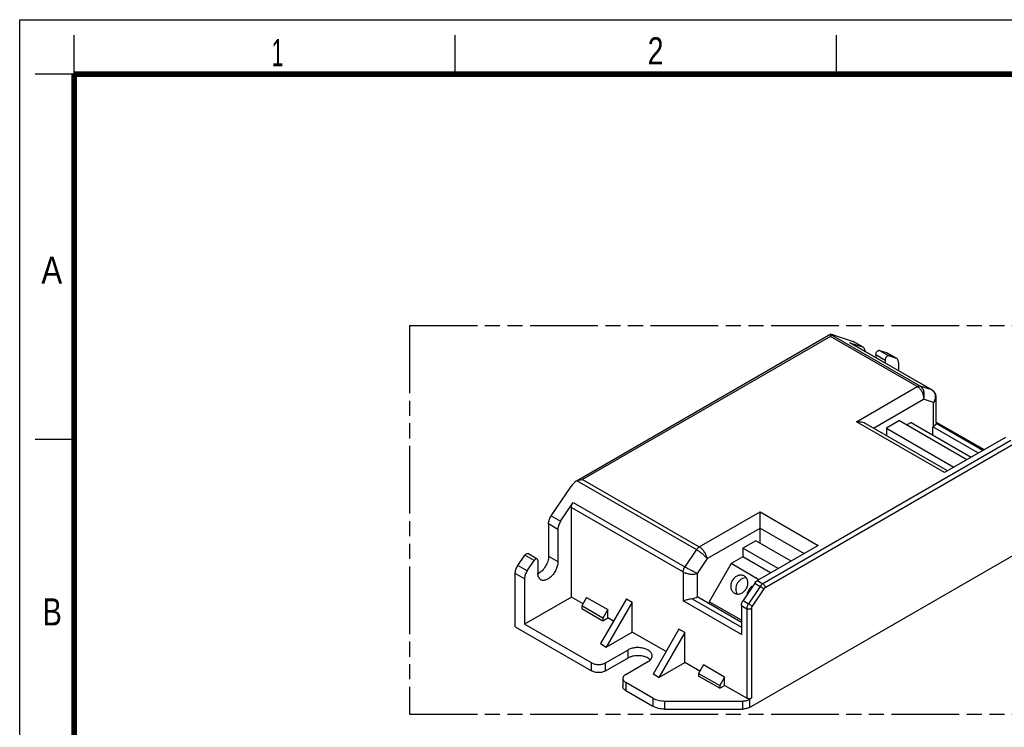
# Model space of a CAD drawing. Header units: millimetres. Extents: x 0 to 210, y 0 to 297.
# Tile 3 of 4: x 0 to 127, y 206 to 297. Entities that reach past the tile are written whole.
import ezdxf

# ---------------------------------------------------------------- set-up
doc = ezdxf.new("R2010")
doc.units = ezdxf.units.MM
doc.header["$LTSCALE"] = 19.36
doc.linetypes.add('PHANTOM', pattern=[0.8, 0.45, -0.05, 0.1, -0.05, 0.1, -0.05])
doc.layers.get('0').update_dxf_attribs({"linetype": 'CONTINUOUS'})
doc.layers.add('DEFAULT_3', color=7, linetype='PHANTOM')
doc.layers.add('Z_AXIS', color=7, linetype='CONTINUOUS')
doc.styles.add('TEXTSTYLE_2', font='txt', dxfattribs={"width": 0.75})

msp = doc.modelspace()

# ---------------------------------------------------------------- linework, layer by layer
at = {"color": 2, "linetype": 'Continuous'}
for p, q in [((0, 0), (0, 297)), ((0, 297), (210, 297)), ((7, 290), (7, 295)), ((56, 290), (56, 295)), ((105, 290), (105, 295)), ((7, 290), (2, 290)), ((7, 243), (2, 243))]:
    msp.add_line(p, q, dxfattribs=at)
at = {"color": 7, "linetype": 'Continuous'}
for p, q in [((104.2636, 256.5403), (71.6625, 237.7181)), ((104.2586, 256.5373), (104.252, 256.5272)), ((104.252, 256.5272), (104.252, 256.3863)), ((104.252, 256.3863), (104.252, 256.2605)), ((104.6031, 256.4632), (107.142, 255.6171)), ((106.733, 255.46), (108.3441, 254.9231)), ((106.733, 255.46), (106.7838, 255.4369)), ((117.3014, 249.3649), (106.7832, 255.4375)), ((107.142, 255.6171), (107.2222, 255.5807)), ((108.3485, 254.9308), (107.2213, 255.5816)), ((108.4243, 254.8867), (108.3441, 254.9231)), ((110.5564, 254.4793), (111.4394, 254.185)), ((110.0698, 253.9259), (110.0698, 253.54)), ((111.2719, 253.2319), (111.2719, 252.846)), ((111.4394, 254.185), (111.5196, 254.1486)), ((111.5187, 254.1494), (112.6459, 253.4986)), ((112.6415, 253.491), (111.7585, 253.7853)), ((112.7217, 253.4545), (112.6415, 253.491)), ((112.9848, 252.8718), (112.9848, 251.8571)), ((117.3234, 249.3518), (117.3015, 249.3648)), ((117.8421, 245.1966), (117.8421, 248.4205)), ((119.2727, 238.9834), (108.8476, 245.0022)), ((113.1051, 245.4442), (111.4222, 244.4725)), ((111.4222, 244.4725), (111.4222, 243.5158)), ((111.4222, 244.4725), (120.1013, 239.4618)), ((113.1051, 245.4442), (121.7842, 240.4334)), ((114.6077, 245.2012), (114.0668, 244.8889)), ((114.6077, 245.2012), (122.3251, 240.7457)), ((117.4687, 244.7015), (117.3965, 244.6599)), ((117.3965, 243.5911), (117.3965, 244.6599)), ((123.2506, 241.2801), (117.3965, 244.6599)), ((117.8421, 245.2627), (123.9955, 241.7101)), ((126.725, 243.286), (118.8992, 238.7678)), ((68.3404, 233.2151), (70.8793, 236.9929)), ((71.6151, 237.6908), (71.5533, 237.6551)), ((71.6652, 237.7133), (71.5573, 237.6574)), ((69.5425, 232.5211), (71.1536, 234.9184)), ((70.9362, 222.7635), (70.9362, 234.2752)), ((95.1942, 231.6333), (95.1942, 233.7153)), ((67.9971, 232.1995), (67.9971, 228.0069)), ((69.1992, 231.5055), (69.1992, 227.3128)), ((95.1942, 229.6901), (95.1942, 231.6333)), ((94.6533, 230.0024), (92.9704, 229.0307)), ((93.8247, 208.5645), (129.7412, 229.3007)), ((99.1851, 227.3859), (94.6533, 230.0024)), ((102.6712, 229.3986), (94.8454, 224.8804)), ((64.043, 226.8208), (64.926, 228.1348)), ((66.5267, 227.6438), (65.3246, 228.3378)), ((92.9704, 227.9203), (91.4678, 227.0528)), ((92.9704, 229.0307), (92.9704, 227.9203)), ((97.5022, 226.4143), (92.9704, 229.0307)), ((96.5406, 225.8591), (92.9704, 227.9203)), ((65.2451, 226.1268), (66.1281, 227.4407)), ((66.6147, 227.4492), (66.6147, 225.8207)), ((91.4678, 227.0528), (88.6429, 222.1599)), ((95.038, 224.9916), (91.4678, 227.0528)), ((63.6997, 218.9325), (63.6997, 225.8052)), ((64.9018, 225.1112), (64.9018, 219.2795)), ((94.4918, 224.5347), (92.9955, 222.3083)), ((70.9362, 222.7635), (64.9018, 219.2795)), ((72.4268, 221.9029), (70.9362, 222.7635)), ((72.8896, 222.7045), (72.2645, 221.6218)), ((72.2645, 221.6218), (72.2645, 221.2748)), ((74.9692, 220.0603), (72.2645, 221.6218)), ((72.8896, 222.7045), (75.5943, 221.143)), ((77.9985, 222.5311), (74.6687, 216.7638)), ((78.7498, 222.0973), (75.42, 216.33)), ((77.9985, 222.5311), (78.7498, 222.0973)), ((78.7498, 218.2524), (78.7498, 222.0973)), ((87.1764, 222.7706), (87.1043, 222.729)), ((87.1764, 222.7706), (92.7781, 219.5366)), ((92.7781, 219.7725), (88.6429, 222.1599)), ((88.6429, 222.1599), (88.6429, 221.924)), ((92.7781, 221.665), (92.7781, 217.9611)), ((72.2645, 221.2748), (74.9692, 219.7133)), ((75.5943, 221.143), (74.9692, 220.0603)), ((75.5943, 220.0742), (75.5943, 221.143)), ((73.5267, 214.3), (64.9018, 219.2795)), ((74.9692, 219.7133), (75.5943, 220.0742)), ((74.9692, 220.0603), (74.9692, 219.7133)), ((76.3336, 219.6474), (75.5943, 220.0742)), ((63.6997, 218.9325), (73.5267, 213.259)), ((75.42, 216.33), (78.7498, 218.2524)), ((83.0953, 215.7436), (78.7498, 218.2524)), ((84.7602, 218.6273), (81.4304, 212.86)), ((85.5115, 218.1935), (82.1817, 212.4262)), ((85.5115, 218.1935), (84.7602, 218.6273)), ((85.5115, 214.3486), (85.5115, 218.1935)), ((74.6687, 216.7638), (75.42, 216.33)), ((75.3299, 214.3), (78.1848, 215.9483)), ((75.3299, 213.259), (78.1848, 214.9073)), ((77.9143, 212.8079), (80.7693, 214.4562)), ((82.1817, 212.4262), (85.5115, 214.3486)), ((87.4529, 213.2278), (85.5115, 214.3486)), ((87.9157, 214.0294), (87.2906, 212.9467)), ((90.6204, 212.4679), (87.9157, 214.0294)), ((82.1817, 212.4262), (81.4304, 212.86)), ((87.2906, 212.9467), (89.9953, 211.3852)), ((87.2906, 212.9467), (87.2906, 212.5997)), ((77.5409, 212.2874), (77.5409, 211.2463)), ((81.4091, 209.7492), (77.9144, 211.7669)), ((89.9953, 211.0382), (87.2906, 212.5997)), ((90.6204, 212.4679), (89.9953, 211.3852)), ((89.9953, 211.0382), (90.6204, 211.3991)), ((90.6204, 211.3991), (90.6204, 212.4679)), ((93.4753, 209.7508), (90.6204, 211.3991)), ((77.9144, 210.7258), (81.4091, 208.7082)), ((89.9953, 211.3852), (89.9953, 211.0382)), ((82.9117, 209.3899), (92.9232, 209.3899)), ((94.0764, 209.7508), (93.8247, 209.6055)), ((82.9117, 208.3489), (92.9232, 208.3489))]:
    msp.add_line(p, q, dxfattribs=at)
at = {"color": 9, "linetype": 'Continuous'}
for p, q in [((104.252, 256.2605), (72.3724, 237.8549)), ((115.7549, 249.8861), (104.252, 256.5272)), ((115.4014, 249.8236), (104.252, 256.2605)), ((117.2512, 249.3875), (106.733, 255.46)), ((108.3441, 254.9231), (107.142, 255.6171)), ((110.5564, 254.4793), (111.7585, 253.7853)), ((110.0698, 253.9259), (111.2719, 253.2319)), ((111.4394, 254.185), (112.6415, 253.491)), ((107.5756, 245.3054), (115.4014, 249.8236)), ((117.2512, 249.3875), (115.7549, 249.8861)), ((117.2512, 249.3875), (117.3014, 249.3649)), ((109.7521, 244.48), (116.1883, 248.1958)), ((117.4687, 247.7691), (116.1883, 248.1958)), ((117.4687, 244.7015), (117.4687, 247.7691)), ((118.8992, 238.7678), (107.5756, 245.3054)), ((123.8336, 241.6167), (117.8208, 245.0881)), ((127.4222, 242.8835), (95.5426, 224.4779)), ((127.7228, 242.363), (95.8431, 223.9574)), ((71.6652, 237.7133), (87.0148, 228.8514)), ((72.3724, 237.8549), (87.3684, 229.1971)), ((70.9362, 234.2752), (85.3011, 225.9818)), ((71.1536, 234.9184), (85.5185, 226.625)), ((68.3404, 233.2151), (69.5425, 232.5211)), ((87.3684, 229.1971), (95.1942, 233.7153)), ((95.1942, 233.7153), (102.6712, 229.3986)), ((67.9971, 232.1995), (69.1992, 231.5055)), ((88.3846, 227.7018), (95.1942, 231.6333)), ((95.1942, 231.6333), (100.8681, 228.3576)), ((66.1281, 227.4407), (64.926, 228.1348)), ((87.0148, 228.8514), (85.5185, 226.625)), ((65.2451, 226.1268), (64.043, 226.8208)), ((88.3846, 227.7018), (87.1043, 225.7966)), ((64.9018, 225.1112), (63.6997, 225.8052)), ((85.3011, 225.9818), (85.3011, 222.2779)), ((87.1043, 225.7966), (87.1043, 222.729)), ((95.189, 224.1321), (93.6927, 221.9057)), ((94.4918, 224.5347), (95.189, 224.1321)), ((94.8454, 224.8804), (95.5426, 224.4779)), ((95.6756, 223.7936), (94.1793, 221.5672)), ((92.7781, 217.9611), (85.3011, 222.2779)), ((86.4346, 222.5257), (92.7781, 218.8634)), ((92.7781, 221.665), (93.4753, 221.2625)), ((92.9955, 222.3083), (93.6927, 221.9057)), ((93.4753, 221.2625), (93.4753, 209.7508)), ((94.0764, 221.2625), (94.0764, 209.7508)), ((73.5267, 213.259), (73.5267, 214.3)), ((75.3299, 213.259), (75.3299, 214.3)), ((77.9144, 211.7669), (77.9144, 210.7258)), ((81.4091, 209.7492), (81.4091, 208.7082)), ((82.9117, 209.3899), (82.9117, 208.3489)), ((92.9232, 209.3899), (92.9232, 208.3489)), ((93.8247, 209.6055), (93.8247, 208.5645))]:
    msp.add_line(p, q, dxfattribs=at)
at = {"color": 7, "linetype": 'Continuous', "const_width": 0.7}
for points in [[(7, 7), (7, 290)], [(7, 290), (203, 290)]]:
    msp.add_lwpolyline(points, dxfattribs=at)
at = {"color": 7, "linetype": 'Continuous'}
msp.add_lwpolyline([(117.8421, 248.4203), (117.8417, 248.4501), (117.8263, 248.6095), (117.7892, 248.7617), (117.7322, 248.9038), (117.6563, 249.0351), (117.5629, 249.1542), (117.4521, 249.2602), (117.3234, 249.3518)], dxfattribs=at)
at = {"color": 9, "linetype": 'Continuous'}
for centre, radius, start, end in [((116.8322, 248.6625), 0.8374, 50.738836, 59.972216), ((116.8254, 248.6544), 0.848, 41.564674, 50.727342)]:
    msp.add_arc(centre, radius, start, end, dxfattribs=at)
at = {"color": 7, "linetype": 'Continuous'}
for centre, major_axis, ratio, start_param, end_param in [((105.1741, 256.1336), (0.9212, -0.398), 0.10020333, 2.28180598, 3.06588559), ((71.4503, 236.6632), (0.7498, 1.0609), 0.50593485, 0.83319237, 1.61727199)]:
    msp.add_ellipse(centre, major_axis=major_axis, ratio=ratio, start_param=start_param, end_param=end_param, dxfattribs=at)
for points, knots in [([(108.6868, 254.3407), (108.6849, 254.4012), (108.6722, 254.5161), (108.6211, 254.6735), (108.5394, 254.8015), (108.4644, 254.8636), (108.4244, 254.8869)], [0, 0, 0, 0, 0.28755006, 0.54615473, 0.7801213, 1, 1, 1, 1]), ([(110.0698, 253.9259), (110.0698, 253.9978), (110.1076, 254.1474), (110.2069, 254.3089), (110.3137, 254.412), (110.3968, 254.4648), (110.4792, 254.4907), (110.5334, 254.487), (110.5564, 254.4793)], [0, 0, 0, 0, 0.26438617, 0.55187178, 0.6867342, 0.80722365, 0.91086889, 1, 1, 1, 1]), ([(111.7585, 253.7853), (111.7355, 253.7929), (111.6813, 253.7967), (111.5988, 253.7707), (111.5157, 253.7179), (111.409, 253.6149), (111.3097, 253.4534), (111.2719, 253.3037), (111.2719, 253.2319)], [0, 0, 0, 0, 0.08913111, 0.19277635, 0.3132658, 0.44812822, 0.73561383, 1, 1, 1, 1]), ([(112.9848, 252.8718), (112.9848, 252.9362), (112.975, 253.0588), (112.9256, 253.2273), (112.8422, 253.3642), (112.7637, 253.4303), (112.7218, 253.4548)], [0, 0, 0, 0, 0.28946794, 0.54892505, 0.78207814, 1, 1, 1, 1]), ([(108.8487, 245.0015), (108.6609, 245.1097), (108.2393, 245.2592), (107.7986, 245.3054), (107.5756, 245.3054)], [0, 0, 0, 0, 0.49281302, 1, 1, 1, 1]), ([(117.8208, 245.0881), (117.7961, 245.0108), (117.6967, 244.8563), (117.5519, 244.7495), (117.4687, 244.7015)], [0, 0, 0, 0, 0.45780109, 1, 1, 1, 1]), ([(117.8421, 245.1975), (117.8421, 245.1898), (117.8396, 245.1526), (117.8298, 245.1162), (117.8208, 245.0881)], [0, 0, 0, 0, 0.20700038, 1, 1, 1, 1]), ([(71.6652, 237.7133), (71.7741, 237.7629), (72.0082, 237.8329), (72.2503, 237.8549), (72.3724, 237.8549)], [0, 0, 0, 0, 0.49499535, 1, 1, 1, 1]), ([(70.9362, 234.2752), (70.9362, 234.3838), (70.9828, 234.6123), (71.0867, 234.8188), (71.1536, 234.9184)], [0, 0, 0, 0, 0.47497689, 1, 1, 1, 1]), ([(67.9971, 232.1995), (67.9971, 232.371), (68.0708, 232.7318), (68.2347, 233.0578), (68.3404, 233.2151)], [0, 0, 0, 0, 0.47497689, 1, 1, 1, 1]), ([(69.5425, 232.5211), (69.4368, 232.3638), (69.2729, 232.0378), (69.1992, 231.677), (69.1992, 231.5055)], [0, 0, 0, 0, 0.52502311, 1, 1, 1, 1]), ([(64.926, 228.1348), (64.9538, 228.176), (65.0143, 228.2491), (65.1198, 228.3282), (65.2278, 228.3659), (65.2983, 228.3529), (65.3248, 228.3377)], [0, 0, 0, 0, 0.30843067, 0.58322176, 0.8106597, 1, 1, 1, 1]), ([(63.6997, 225.8052), (63.6997, 225.9766), (63.7733, 226.3375), (63.9373, 226.6635), (64.043, 226.8208)], [0, 0, 0, 0, 0.47497689, 1, 1, 1, 1]), ([(66.5268, 227.6437), (66.5004, 227.6589), (66.4299, 227.6719), (66.3219, 227.6342), (66.2164, 227.5551), (66.1558, 227.482), (66.1281, 227.4407)], [0, 0, 0, 0, 0.1893403, 0.41677824, 0.69156933, 1, 1, 1, 1]), ([(66.6147, 227.4492), (66.6147, 227.4898), (66.6049, 227.5651), (66.5555, 227.6271), (66.5268, 227.6437)], [0, 0, 0, 0, 0.55077688, 1, 1, 1, 1]), ([(65.2451, 226.1268), (65.1393, 225.9695), (64.9754, 225.6435), (64.9018, 225.2826), (64.9018, 225.1112)], [0, 0, 0, 0, 0.52502311, 1, 1, 1, 1]), ([(94.4918, 224.5347), (94.5404, 224.6069), (94.6459, 224.7363), (94.7772, 224.841), (94.8454, 224.8804)], [0, 0, 0, 0, 0.52495085, 1, 1, 1, 1]), ([(86.4346, 222.5257), (86.3219, 222.5136), (86.0598, 222.4627), (85.6855, 222.3656), (85.4198, 222.2996), (85.3011, 222.2779)], [0, 0, 0, 0, 0.29298676, 0.68830578, 1, 1, 1, 1]), ([(87.1043, 222.729), (87.0076, 222.6732), (86.7884, 222.5835), (86.5568, 222.5387), (86.4346, 222.5257)], [0, 0, 0, 0, 0.47589469, 1, 1, 1, 1]), ([(92.7781, 221.665), (92.7781, 221.7736), (92.8248, 222.0022), (92.9286, 222.2086), (92.9955, 222.3083)], [0, 0, 0, 0, 0.47497689, 1, 1, 1, 1]), ([(73.5267, 214.3), (73.6547, 214.2261), (73.9524, 214.1183), (74.4283, 214.0666), (74.9042, 214.1183), (75.2019, 214.2261), (75.3299, 214.3)], [0, 0, 0, 0, 0.23723755, 0.50000053, 0.76276322, 1, 1, 1, 1]), ([(75.3299, 213.259), (75.2019, 213.1851), (74.9042, 213.0772), (74.4283, 213.0256), (73.9524, 213.0772), (73.6547, 213.1851), (73.5267, 213.259)], [0, 0, 0, 0, 0.23723678, 0.49999947, 0.76276245, 1, 1, 1, 1]), ([(77.9143, 212.8079), (77.8584, 212.7756), (77.7569, 212.7057), (77.6356, 212.5782), (77.5589, 212.4372), (77.5409, 212.336), (77.5409, 212.2874)], [0, 0, 0, 0, 0.28970183, 0.54908622, 0.78221531, 1, 1, 1, 1]), ([(77.5409, 212.2874), (77.5409, 212.2388), (77.5589, 212.1376), (77.6356, 211.9966), (77.7569, 211.8691), (77.8584, 211.7992), (77.9144, 211.7669)], [0, 0, 0, 0, 0.21778423, 0.45091313, 0.71029769, 1, 1, 1, 1]), ([(77.9144, 210.7258), (77.8584, 210.7581), (77.7569, 210.828), (77.6356, 210.9555), (77.5589, 211.0966), (77.5409, 211.1978), (77.5409, 211.2463)], [0, 0, 0, 0, 0.28970231, 0.54908687, 0.78221577, 1, 1, 1, 1]), ([(81.4091, 209.7492), (81.6224, 209.6261), (82.1183, 209.4463), (82.6389, 209.3899), (82.9117, 209.3899)], [0, 0, 0, 0, 0.47443303, 1, 1, 1, 1]), ([(92.9232, 209.3899), (93.0869, 209.3899), (93.3992, 209.4238), (93.6967, 209.5316), (93.8247, 209.6055)], [0, 0, 0, 0, 0.5255675, 1, 1, 1, 1]), ([(94.0764, 209.7508), (94.0337, 209.7262), (93.9345, 209.6902), (93.7758, 209.673), (93.6172, 209.6902), (93.518, 209.7262), (93.4753, 209.7508)], [0, 0, 0, 0, 0.23721781, 0.49999947, 0.76278142, 1, 1, 1, 1]), ([(82.9117, 208.3489), (82.6389, 208.3489), (82.1183, 208.4053), (81.6224, 208.585), (81.4091, 208.7082)], [0, 0, 0, 0, 0.52556697, 1, 1, 1, 1]), ([(93.8247, 208.5645), (93.6967, 208.4906), (93.3992, 208.3827), (93.0869, 208.3489), (92.9232, 208.3489)], [0, 0, 0, 0, 0.4744325, 1, 1, 1, 1])]:
    msp.add_open_spline(points, degree=3, knots=knots, dxfattribs=at)
at = {"color": 9, "linetype": 'Continuous'}
for points, knots in [([(115.4014, 249.8236), (115.4592, 249.857), (115.5739, 249.906), (115.7022, 249.9037), (115.7549, 249.8861)], [0, 0, 0, 0, 0.54584467, 1, 1, 1, 1]), ([(115.4014, 249.8236), (115.5288, 249.75), (115.7665, 249.5402), (116.0257, 249.1353), (116.1817, 248.6736), (116.2046, 248.3491), (116.1883, 248.1958)], [0, 0, 0, 0, 0.23358341, 0.49253075, 0.75545906, 1, 1, 1, 1]), ([(116.1883, 248.1958), (116.2494, 248.3501), (116.3243, 248.6783), (116.2838, 249.1696), (116.0984, 249.6014), (115.8775, 249.8153), (115.7549, 249.8861)], [0, 0, 0, 0, 0.26478712, 0.52727606, 0.77427466, 1, 1, 1, 1]), ([(117.4598, 249.217), (117.5377, 249.1291), (117.6611, 248.9122), (117.719, 248.5344), (117.6564, 248.1374), (117.5423, 247.8866), (117.4687, 247.7691)], [0, 0, 0, 0, 0.22835881, 0.47145373, 0.73029014, 1, 1, 1, 1]), ([(117.4687, 247.7691), (117.5769, 247.8548), (117.7196, 248.004), (117.8239, 248.2422), (117.8421, 248.3623), (117.8421, 248.4203)], [0, 0, 0, 0, 0.53568423, 0.77507091, 1, 1, 1, 1]), ([(87.0148, 228.8514), (87.0634, 228.9237), (87.1689, 229.0531), (87.3002, 229.1577), (87.3684, 229.1971)], [0, 0, 0, 0, 0.52494915, 1, 1, 1, 1]), ([(88.3846, 227.7018), (88.3673, 227.8428), (88.2802, 228.1389), (88.0519, 228.5525), (87.7464, 228.9225), (87.4979, 229.1223), (87.3684, 229.1971)], [0, 0, 0, 0, 0.2293127, 0.49150207, 0.75844498, 1, 1, 1, 1]), ([(87.0148, 228.8514), (87.1464, 228.7755), (87.4124, 228.5997), (87.728, 228.3548), (87.9714, 228.1425), (88.1334, 227.988), (88.271, 227.8432), (88.3509, 227.7477), (88.3846, 227.7018)], [0, 0, 0, 0, 0.25355634, 0.53132323, 0.66648189, 0.79249695, 0.9049436, 1, 1, 1, 1]), ([(85.3011, 225.9818), (85.3019, 226.0339), (85.3151, 226.1724), (85.3836, 226.3929), (85.4675, 226.5501), (85.5185, 226.625)], [0, 0, 0, 0, 0.22769962, 0.60428384, 1, 1, 1, 1]), ([(87.1043, 225.7966), (87.0539, 225.8187), (86.9445, 225.8704), (86.7685, 225.9563), (86.5705, 226.0556), (86.284, 226.2039), (85.9304, 226.3925), (85.6509, 226.5485), (85.5185, 226.625)], [0, 0, 0, 0, 0.09212914, 0.20287858, 0.32820421, 0.46355649, 0.74365164, 1, 1, 1, 1]), ([(85.3011, 225.9818), (85.4316, 225.9064), (85.7294, 225.7881), (86.202, 225.6977), (86.6726, 225.6903), (86.9727, 225.7488), (87.1043, 225.7966)], [0, 0, 0, 0, 0.24344059, 0.51208958, 0.77389382, 1, 1, 1, 1]), ([(95.5426, 224.4779), (95.4744, 224.4385), (95.3431, 224.3338), (95.2376, 224.2044), (95.189, 224.1321)], [0, 0, 0, 0, 0.47504915, 1, 1, 1, 1]), ([(95.6756, 223.7936), (95.6454, 223.8204), (95.5731, 223.8776), (95.4128, 223.9934), (95.2806, 224.0793), (95.189, 224.1321)], [0, 0, 0, 0, 0.2042174, 0.46563928, 1, 1, 1, 1]), ([(95.8431, 223.9574), (95.8431, 224.0066), (95.8246, 224.1105), (95.7602, 224.2565), (95.666, 224.3853), (95.5853, 224.4532), (95.5426, 224.4779)], [0, 0, 0, 0, 0.23721936, 0.50000109, 0.76278223, 1, 1, 1, 1]), ([(95.8431, 223.9574), (95.8275, 223.9483), (95.7625, 223.904), (95.7093, 223.8437), (95.6756, 223.7936)], [0, 0, 0, 0, 0.23018482, 1, 1, 1, 1]), ([(93.6927, 221.9057), (93.6258, 221.8061), (93.522, 221.5996), (93.4753, 221.3711), (93.4753, 221.2625)], [0, 0, 0, 0, 0.52502311, 1, 1, 1, 1]), ([(94.1793, 221.5672), (94.1491, 221.594), (94.0768, 221.6512), (93.9165, 221.767), (93.7843, 221.8529), (93.6927, 221.9057)], [0, 0, 0, 0, 0.20421739, 0.46563928, 1, 1, 1, 1]), ([(94.1793, 221.5672), (94.1476, 221.52), (94.0985, 221.4222), (94.0764, 221.3139), (94.0764, 221.2625)], [0, 0, 0, 0, 0.5250217, 1, 1, 1, 1]), ([(94.0764, 221.2625), (94.0337, 221.2379), (93.9345, 221.2019), (93.7758, 221.1847), (93.6172, 221.2019), (93.518, 221.2379), (93.4753, 221.2625)], [0, 0, 0, 0, 0.23721781, 0.49999947, 0.76278142, 1, 1, 1, 1])]:
    msp.add_open_spline(points, degree=3, knots=knots, dxfattribs=at)
at = {"layer": 'DEFAULT_3', "color": 91, "linetype": 'PHANTOM', "true_color": 0x80ff80}
for p, q in [((50.1286, 257.68), (50.1286, 207.68)), ((50.1286, 257.68), (150.1286, 257.68)), ((50.1286, 207.68), (150.1286, 207.68))]:
    msp.add_line(p, q, dxfattribs=at)
at = {"layer": 'Z_AXIS', "color": 9, "linetype": 'Continuous'}
for p, q in [((67.9971, 228.0069), (69.1992, 227.3128)), ((78.1848, 215.9483), (78.1848, 214.9073))]:
    msp.add_line(p, q, dxfattribs=at)
at = {"layer": 'Z_AXIS', "color": 7, "linetype": 'Continuous'}
for centre, radius, start, end in [((65.9083, 227.1426), 1.5882, 296.631675, 297.985805), ((65.8717, 227.2112), 1.6659, 297.991055, 300.009284)]:
    msp.add_arc(centre, radius, start, end, dxfattribs=at)
for points, knots in [([(67.9971, 228.0069), (67.9971, 227.795), (67.9176, 227.3483), (67.6407, 226.7205), (67.2355, 226.1668), (66.8883, 225.8745), (66.7049, 225.7686)], [0, 0, 0, 0, 0.23723867, 0.50000226, 0.76278078, 1, 1, 1, 1]), ([(69.1992, 227.3128), (69.1992, 227.1566), (69.1555, 226.8282), (68.9924, 226.346), (68.7411, 225.8814), (68.4217, 225.4726), (68.0604, 225.1526), (67.7334, 224.9738), (67.4776, 224.9058), (67.3015, 224.8928), (67.1376, 224.9169), (67.0383, 224.9581), (66.9932, 224.9841)], [0, 0, 0, 0, 0.12868915, 0.27027201, 0.41743138, 0.56177621, 0.69544677, 0.81271225, 0.86467561, 0.9125112, 0.95713901, 1, 1, 1, 1]), ([(66.9932, 224.9841), (66.9329, 225.0189), (66.8202, 225.1137), (66.7001, 225.3101), (66.6288, 225.552), (66.6147, 225.7281), (66.6147, 225.8207)], [0, 0, 0, 0, 0.21778447, 0.450914, 0.71029867, 1, 1, 1, 1]), ([(93.1555, 225.4648), (93.0965, 225.4989), (92.9684, 225.5534), (92.6869, 225.6004), (92.3088, 225.5325), (91.9054, 225.2792), (91.6988, 225.0239), (91.6164, 224.8812)], [0, 0, 0, 0, 0.11271878, 0.22751556, 0.46798741, 0.72759465, 1, 1, 1, 1]), ([(93.4196, 223.8401), (93.502, 223.9828), (93.6198, 224.2894), (93.6375, 224.7654), (93.5072, 225.1268), (93.3258, 225.347), (93.2146, 225.4307), (93.1555, 225.4648)], [0, 0, 0, 0, 0.27240544, 0.53201229, 0.77248406, 0.88728099, 1, 1, 1, 1]), ([(91.6164, 224.8812), (91.5341, 224.7384), (91.4162, 224.4319), (91.3985, 223.9559), (91.5288, 223.5945), (91.7102, 223.3743), (91.8215, 223.2906), (91.8805, 223.2565)], [0, 0, 0, 0, 0.27240544, 0.53201229, 0.77248406, 0.88728099, 1, 1, 1, 1]), ([(92.2539, 224.5131), (92.1902, 224.4027), (92.0907, 224.1688), (92.0349, 223.8003), (92.0784, 223.4464), (92.1763, 223.235), (92.2399, 223.1445)], [0, 0, 0, 0, 0.26590222, 0.52417387, 0.76929153, 1, 1, 1, 1]), ([(93.4321, 225.2095), (93.322, 225.2194), (93.09, 225.1985), (92.7618, 225.0592), (92.4705, 224.8266), (92.3177, 224.6234), (92.2539, 224.5131)], [0, 0, 0, 0, 0.2307082, 0.47582602, 0.73409792, 1, 1, 1, 1]), ([(94.2798, 224.2233), (94.1652, 224.1607), (93.9507, 223.9974), (93.7876, 223.7835), (93.7201, 223.6666)], [0, 0, 0, 0, 0.49178576, 1, 1, 1, 1]), ([(91.8805, 223.2565), (91.9396, 223.2224), (92.0677, 223.1679), (92.3491, 223.1209), (92.7272, 223.1888), (93.1306, 223.4421), (93.3372, 223.6974), (93.4196, 223.8401)], [0, 0, 0, 0, 0.11271878, 0.22751556, 0.46798741, 0.72759465, 1, 1, 1, 1]), ([(93.7201, 223.6666), (93.695, 223.6231), (93.6041, 223.4465), (93.5472, 223.252), (93.5285, 223.1049)], [0, 0, 0, 0, 0.25312928, 1, 1, 1, 1]), ([(81.3045, 215.2022), (81.3045, 215.2543), (81.2906, 215.3609), (81.2295, 215.5149), (81.1302, 215.6609), (80.9434, 215.8484), (80.625, 216.0422), (80.1672, 216.1951), (79.6535, 216.2673), (79.1255, 216.2526), (78.6264, 216.1528), (78.3201, 216.0264), (78.1848, 215.9483)], [0, 0, 0, 0, 0.04286043, 0.08748778, 0.13532307, 0.1872863, 0.30455199, 0.43822319, 0.58256877, 0.72972867, 0.87131154, 1, 1, 1, 1]), ([(81.0664, 214.682), (80.9927, 214.7569), (80.8133, 214.8944), (80.494, 215.0488), (80.1233, 215.1579), (79.5844, 215.2356), (79.0322, 215.2072), (78.5203, 215.0709), (78.2891, 214.9675), (78.1848, 214.9073)], [0, 0, 0, 0, 0.10323146, 0.21947306, 0.34663476, 0.48108854, 0.75299572, 0.88171047, 1, 1, 1, 1]), ([(80.7693, 214.4562), (80.8495, 214.5025), (80.995, 214.6027), (81.1688, 214.7854), (81.2788, 214.9876), (81.3045, 215.1326), (81.3045, 215.2022)], [0, 0, 0, 0, 0.28970185, 0.54908658, 0.78221588, 1, 1, 1, 1])]:
    msp.add_open_spline(points, degree=3, knots=knots, dxfattribs=at)

# ---------------------------------------------------------------- texts
at = {"color": 5, "linetype": 'Continuous', "style": 'TEXTSTYLE_2'}
for s, width, p in [('1', 0.571429, (32.414, 291.0005)), ('2', 0.785714, (80.7314, 291.2396)), ('A', 0.857143, (2.7873, 263.0481)), ('B', 0.785714, (2.9587, 219.0995))]:
    msp.add_text(s, height=3.5, dxfattribs=dict(at, width=width)).set_placement(p)

doc.saveas('drawing.dxf')
